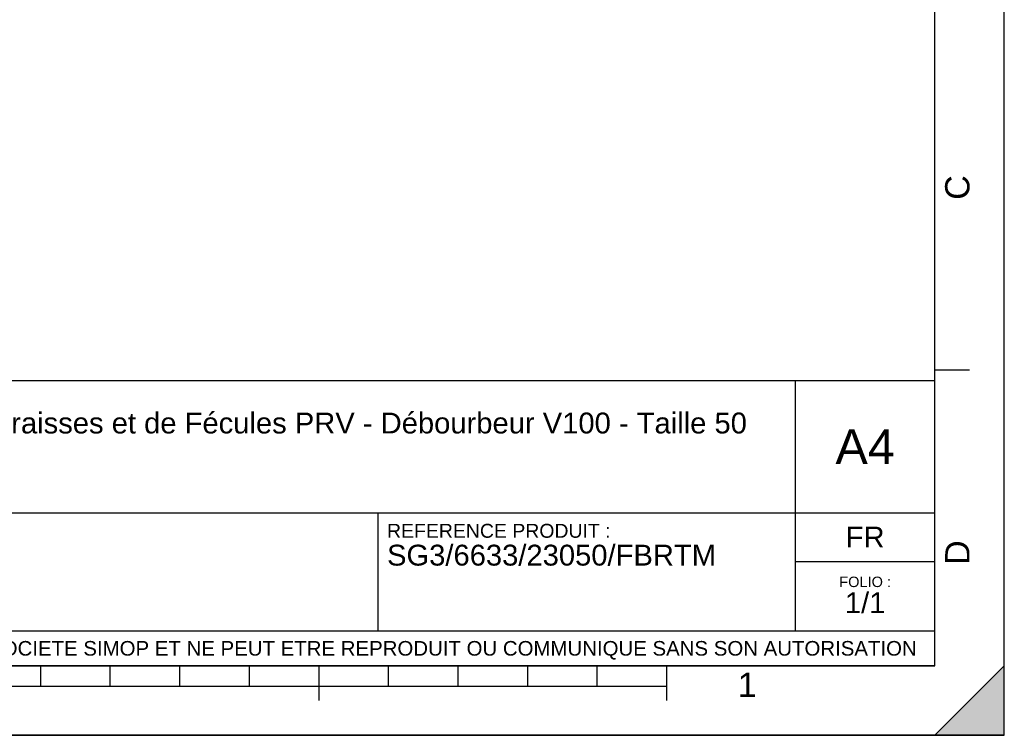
# Model space of a CAD drawing. Header units: millimetres. Extents: x 0 to 297, y 0 to 210.
# Tile 12 of 19: x 155 to 297, y 0 to 103. Entities that reach past the tile are written whole.
import ezdxf

# ---------------------------------------------------------------- set-up
doc = ezdxf.new("R2010")
doc.units = ezdxf.units.MM
doc.header["$LTSCALE"] = 16.335
doc.layers.get('0').update_dxf_attribs({"linetype": 'CONTINUOUS'})
doc.styles.get("Standard").update_dxf_attribs({"font": 'arial.ttf'})
doc.styles.add('TEXTSTYLE_2', font='arial.ttf')

# ---------------------------------------------------------------- blocks, each defined once
blk = doc.blocks.new('MARGEA4_BL0', base_point=(148.51, 105.01))
at = {"color": 7, "linetype": 'Continuous'}
for p, q in [((297.01, 0.01), (297.01, 210.01)), ((297.01, 0.01), (297.01, 210.01)), ((287.01, 10.01), (287.01, 200.01)), ((292.01, 52.51), (287.01, 52.51)), ((287.01, 10.01), (10.01, 10.01)), ((158.51, 7.01), (158.51, 10.01)), ((168.51, 7.01), (168.51, 10.01)), ((178.51, 7.01), (178.51, 10.01)), ((188.51, 7.01), (188.51, 10.01)), ((198.51, 5.01), (198.51, 10.01)), ((208.51, 7.01), (208.51, 10.01)), ((218.51, 7.01), (218.51, 10.01)), ((228.51, 7.01), (228.51, 10.01)), ((238.51, 7.01), (238.51, 10.01)), ((248.51, 5.01), (248.51, 10.01)), ((297.01, 10.01), (287.01, 0.01)), ((297.01, 10.01), (287.01, 0.01)), ((297.01, 0.01), (297.01, 10.01)), ((248.51, 7.01), (48.51, 7.01)), ((297.01, 0.01), (0.01, 0.01)), ((297.01, 0.01), (0.01, 0.01)), ((287.01, 0.01), (297.01, 0.01))]:
    blk.add_line(p, q, dxfattribs=at)
blk.add_solid([(297.01, 10.01), (287.01, 0.01), (297.01, 0.01)], dxfattribs=at)
at = {"color": 2, "linetype": 'Continuous', "style": 'TEXTSTYLE_2', "oblique": 0}
for s, p in [('C', (292.01, 77.01)), ('D', (292.01, 24.51))]:
    blk.add_text(s, height=3.5, rotation=90, dxfattribs=at).set_placement(p)
blk.add_text('1', height=3.5, dxfattribs=at).set_placement((258.71, 5.52))
blk = doc.blocks.new('*T6')
at = {"color": 2, "linetype": 'Continuous'}
for p, q in [((0, 0), (0, 41)), ((0, 41), (190, 41)), ((25, 22), (25, 41)), ((170, 5), (170, 41)), ((190, 0), (190, 41)), ((0, 31.5), (25, 31.5)), ((0, 22), (190, 22)), ((110, 5), (110, 22)), ((170, 15), (190, 15)), ((0, 5), (190, 5)), ((0, 0), (190, 0))]:
    blk.add_line(p, q, dxfattribs=at)
at = {"color": 2, "linetype": 'Continuous', "line_spacing_factor": 0.9}
for s, insert, char_height, width, attachment_point in [('ECHELLE :\\P\\H2.5;1:50', (1.28, 39.4), 2, 28.5204, 1), ('TITRE :\\P\\H3.0;Séparateur de Graisses et de Fécules PRV - Débourbeur V100 - Taille 50', (26.28, 39.4), 2, 273.1896, 1), ('A4', (180, 34), 5, 17.0632, 2), ('REFERENCE PRODUIT :\\P\\H3.0;SG3/6633/23050/FBRTM', (111.28, 20.4), 2, 94.461, 1), ('FR', (180, 20), 3, 11.1524, 2), ('FOLIO :  \\P\\H3.0;1/1', (180, 12.81), 1.5, 17.197, 2), ('CE PLAN EST LA PROPRIETE DE LA SOCIETE SIMOP ET NE PEUT ETRE REPRODUIT OU COMMUNIQUE SANS SON AUTORISATION', (95, 3.55), 2.1, 368.8974, 2)]:
    blk.add_mtext(s, dxfattribs=dict(at, insert=insert, char_height=char_height, width=width, attachment_point=attachment_point))

msp = doc.modelspace()

# ---------------------------------------------------------------- linework, layer by layer
at = {"color": 7, "linetype": 'Continuous'}
for p, q in [((297, 0), (297, 210)), ((297.01, 0.01), (297.01, 200.01)), ((0, 0), (297, 0))]:
    msp.add_line(p, q, dxfattribs=at)

# ---------------------------------------------------------------- block references
at = {"color": 2, "linetype": 'Continuous'}
msp.add_blockref('MARGEA4_BL0', (148.51, 105.01), dxfattribs=at)
msp.add_blockref('*T6', (97.01, 10.01))

doc.saveas('drawing.dxf')
